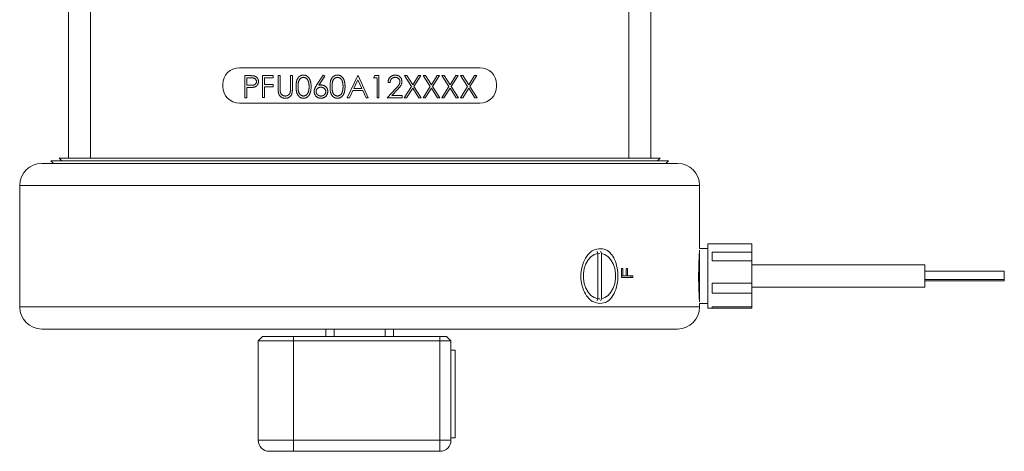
# Model space of a CAD drawing. Header units: inches. Extents: x 1.01 to 7.89, y 1.22 to 8.
# Tile 2 of 13: x 1.01 to 3.8, y 4 to 5.22. Entities that reach past the tile are written whole.
import ezdxf

# ---------------------------------------------------------------- set-up
doc = ezdxf.new("R2010")
doc.units = ezdxf.units.IN
doc.header["$MEASUREMENT"] = 0

msp = doc.modelspace()

# ---------------------------------------------------------------- linework, layer by layer
at = {"color": 7, "linetype": 'Continuous', "lineweight": 15}
for p, q in [((1.1508, 4.8301), (1.1508, 6.2036)), ((1.2133, 6.2036), (1.2133, 4.8301)), ((2.7368, 4.8301), (2.7368, 6.2036)), ((2.7993, 6.2036), (2.7993, 4.8301)), ((2.3156, 5.0856), (1.6344, 5.0856)), ((1.6499, 5.0633), (1.6622, 5.0633)), ((1.6499, 5.0008), (1.6499, 5.0633)), ((1.6555, 5.0569), (1.6555, 5.036)), ((1.6669, 5.0569), (1.6555, 5.0569)), ((1.6998, 5.0638), (1.7303, 5.0638)), ((1.6998, 5.0013), (1.6998, 5.0638)), ((1.7054, 5.0574), (1.7054, 5.0382)), ((1.7303, 5.0574), (1.7054, 5.0574)), ((1.7303, 5.0638), (1.7303, 5.0574)), ((1.7445, 5.0633), (1.7501, 5.0633)), ((1.7445, 5.0255), (1.7445, 5.0633)), ((1.7501, 5.0633), (1.7501, 5.0258)), ((1.7789, 5.0633), (1.7845, 5.0633)), ((1.7789, 5.0258), (1.7789, 5.0633)), ((1.7845, 5.0633), (1.7845, 5.0255)), ((1.8532, 5.0364), (1.8719, 5.0649)), ((1.8762, 5.0615), (1.8597, 5.0362)), ((1.8719, 5.0649), (1.8762, 5.0615)), ((1.94, 5.0008), (1.9696, 5.0633)), ((1.97, 5.0511), (1.9586, 5.0272)), ((1.9696, 5.0633), (1.9704, 5.0633)), ((1.981, 5.0272), (1.97, 5.0511)), ((1.9704, 5.0633), (1.9993, 5.0008)), ((2.0145, 5.0569), (2.0182, 5.0633)), ((2.0241, 5.0569), (2.0145, 5.0569)), ((2.0182, 5.0633), (2.0297, 5.0633)), ((2.0241, 5.0008), (2.0241, 5.0569)), ((2.0297, 5.0633), (2.0297, 5.0008)), ((2.1022, 5.0633), (2.1087, 5.0633)), ((2.1218, 5.0326), (2.1022, 5.0633)), ((2.1087, 5.0633), (2.1251, 5.0377)), ((2.1251, 5.0377), (2.1414, 5.0633)), ((2.1479, 5.0633), (2.1283, 5.0326)), ((2.1414, 5.0633), (2.1479, 5.0633)), ((2.1551, 5.0633), (2.1616, 5.0633)), ((2.1747, 5.0326), (2.1551, 5.0633)), ((2.1616, 5.0633), (2.1779, 5.0377)), ((2.1779, 5.0377), (2.1943, 5.0633)), ((2.2008, 5.0633), (2.1812, 5.0326)), ((2.1943, 5.0633), (2.2008, 5.0633)), ((2.208, 5.0633), (2.2145, 5.0633)), ((2.2276, 5.0326), (2.208, 5.0633)), ((2.2145, 5.0633), (2.2308, 5.0377)), ((2.2308, 5.0377), (2.2472, 5.0633)), ((2.2537, 5.0633), (2.2341, 5.0326)), ((2.2472, 5.0633), (2.2537, 5.0633)), ((2.2609, 5.0633), (2.2674, 5.0633)), ((2.2805, 5.0326), (2.2609, 5.0633)), ((2.2674, 5.0633), (2.2837, 5.0377)), ((2.2837, 5.0377), (2.3001, 5.0633)), ((2.3066, 5.0633), (2.287, 5.0326)), ((2.3001, 5.0633), (2.3066, 5.0633)), ((1.5875, 5.0387), (1.5875, 5.0324)), ((1.6555, 5.036), (1.6665, 5.0359)), ((1.6555, 5.0296), (1.6555, 5.0008)), ((1.66, 5.0296), (1.6555, 5.0296)), ((1.7054, 5.0382), (1.7303, 5.0382)), ((1.7054, 5.0317), (1.7054, 5.0013)), ((1.7303, 5.0317), (1.7054, 5.0317)), ((1.7303, 5.0382), (1.7303, 5.0317)), ((1.9556, 5.0208), (1.9461, 5.0008)), ((1.9839, 5.0208), (1.9556, 5.0208)), ((1.9586, 5.0272), (1.981, 5.0272)), ((1.9932, 5.0008), (1.9839, 5.0208)), ((2.0529, 5.0008), (2.0772, 5.0266)), ((2.061, 5.044), (2.0554, 5.044)), ((2.082, 5.0239), (2.0663, 5.0072)), ((2.1014, 5.0008), (2.1218, 5.0326)), ((2.1251, 5.0276), (2.1079, 5.0008)), ((2.1422, 5.0008), (2.1251, 5.0276)), ((2.1283, 5.0326), (2.1487, 5.0008)), ((2.1543, 5.0008), (2.1747, 5.0326)), ((2.1779, 5.0276), (2.1608, 5.0008)), ((2.1951, 5.0008), (2.1779, 5.0276)), ((2.1812, 5.0326), (2.2016, 5.0008)), ((2.2072, 5.0008), (2.2276, 5.0326)), ((2.2308, 5.0276), (2.2137, 5.0008)), ((2.248, 5.0008), (2.2308, 5.0276)), ((2.2341, 5.0326), (2.2545, 5.0008)), ((2.2601, 5.0008), (2.2805, 5.0326)), ((2.2837, 5.0276), (2.2666, 5.0008)), ((2.3009, 5.0008), (2.2837, 5.0276)), ((2.287, 5.0326), (2.3074, 5.0008)), ((2.3625, 5.0324), (2.3625, 5.0387)), ((1.6555, 5.0008), (1.6499, 5.0008)), ((1.7054, 5.0013), (1.6998, 5.0013)), ((1.9461, 5.0008), (1.94, 5.0008)), ((1.9993, 5.0008), (1.9932, 5.0008)), ((2.0297, 5.0008), (2.0241, 5.0008)), ((2.0954, 5.0008), (2.0529, 5.0008)), ((2.0663, 5.0072), (2.0954, 5.0072)), ((2.0954, 5.0072), (2.0954, 5.0008)), ((2.1079, 5.0008), (2.1014, 5.0008)), ((2.1487, 5.0008), (2.1422, 5.0008)), ((2.1608, 5.0008), (2.1543, 5.0008)), ((2.2016, 5.0008), (2.1951, 5.0008)), ((2.2137, 5.0008), (2.2072, 5.0008)), ((2.2545, 5.0008), (2.248, 5.0008)), ((2.2666, 5.0008), (2.2601, 5.0008)), ((2.3074, 5.0008), (2.3009, 5.0008)), ((1.6344, 4.9856), (2.3156, 4.9856)), ((1.1008, 4.8226), (1.1083, 4.8151)), ((2.8493, 4.8226), (1.1008, 4.8226)), ((1.1245, 4.8301), (1.132, 4.8226)), ((1.1508, 4.8301), (1.1245, 4.8301)), ((1.2133, 4.8301), (1.1508, 4.8301)), ((1.2133, 4.8301), (1.7653, 4.8301)), ((2.1847, 4.8301), (1.7653, 4.8301)), ((2.1847, 4.8301), (2.7368, 4.8301)), ((2.7993, 4.8301), (2.7368, 4.8301)), ((2.8255, 4.8301), (2.7993, 4.8301)), ((2.818, 4.8226), (2.8255, 4.8301)), ((2.8418, 4.8151), (2.8493, 4.8226)), ((1.075, 4.8151), (1.975, 4.8151)), ((1.975, 4.8151), (2.875, 4.8151)), ((1.0125, 4.7526), (1.0125, 4.4089)), ((2.9375, 4.5744), (2.9375, 4.7526)), ((2.9605, 4.5744), (2.9375, 4.5744)), ((2.973, 4.5876), (2.9605, 4.5876)), ((2.9605, 4.5876), (2.9605, 4.4051)), ((2.973, 4.5876), (2.973, 4.5875)), ((3.0855, 4.5875), (2.973, 4.5875)), ((3.0855, 4.5875), (3.0855, 4.5634)), ((2.6489, 4.5605), (2.6489, 4.4322)), ((2.6595, 4.4322), (2.6595, 4.5605)), ((2.937, 4.5695), (2.937, 4.4231)), ((2.973, 4.5634), (3.0855, 4.5634)), ((2.973, 4.5634), (2.973, 4.5395)), ((3.0855, 4.5395), (3.0855, 4.5634)), ((2.7163, 4.4919), (2.7163, 4.5173)), ((2.7197, 4.5173), (2.7163, 4.5173)), ((2.7197, 4.5173), (2.7197, 4.4966)), ((2.7331, 4.5173), (2.7298, 4.5173)), ((2.7298, 4.4966), (2.7298, 4.5173)), ((2.7331, 4.5173), (2.7331, 4.4966)), ((3.0855, 4.5395), (2.973, 4.5395)), ((3.0855, 4.5395), (3.0855, 4.4763)), ((3.575, 4.5276), (3.0855, 4.5276)), ((3.575, 4.4877), (3.575, 4.5276)), ((2.7197, 4.4966), (2.7163, 4.4966)), ((2.7484, 4.4919), (2.7163, 4.4919)), ((2.7298, 4.4966), (2.7197, 4.4966)), ((2.7331, 4.4966), (2.7298, 4.4966)), ((2.7484, 4.4966), (2.7331, 4.4966)), ((2.7424, 4.4966), (2.7424, 4.4919)), ((2.7484, 4.4966), (2.7484, 4.4919)), ((3.8, 4.51), (3.575, 4.51)), ((3.8, 4.4867), (3.8, 4.51)), ((2.973, 4.4763), (3.0855, 4.4763)), ((2.973, 4.4763), (2.973, 4.4483)), ((3.0855, 4.4483), (3.0855, 4.4763)), ((3.0855, 4.4651), (3.575, 4.4651)), ((3.575, 4.4651), (3.575, 4.4877)), ((3.575, 4.4867), (3.8, 4.4867)), ((3.575, 4.4826), (3.8, 4.4826)), ((3.8, 4.4826), (3.8, 4.4868)), ((3.0855, 4.4483), (2.973, 4.4483)), ((3.0855, 4.4483), (3.0855, 4.4092)), ((2.9375, 4.4182), (2.9605, 4.4182)), ((2.9375, 4.4089), (2.9375, 4.4182)), ((2.9605, 4.4051), (2.973, 4.4051)), ((2.973, 4.4092), (3.0855, 4.4092)), ((2.973, 4.4092), (2.973, 4.4051)), ((3.0855, 4.4051), (2.973, 4.4051)), ((3.0855, 4.4051), (3.0855, 4.4092)), ((2.875, 4.3464), (1.075, 4.3464)), ((1.6875, 4.313), (1.7, 4.3255)), ((1.7, 4.3255), (1.7875, 4.3255)), ((1.7875, 4.3255), (1.7875, 4.313)), ((1.7875, 4.3255), (2.2023, 4.3255)), ((1.8792, 4.3464), (1.8792, 4.3255)), ((1.9029, 4.3464), (1.9029, 4.3255)), ((2.0471, 4.3255), (2.0471, 4.3464)), ((2.0708, 4.3255), (2.0708, 4.3464)), ((2.2023, 4.3255), (2.221, 4.3255)), ((2.2023, 4.3255), (2.2023, 4.313)), ((2.221, 4.3255), (2.2335, 4.313)), ((1.7875, 4.313), (1.6875, 4.313)), ((1.6875, 4.167), (1.6875, 4.313)), ((2.2023, 4.313), (1.7875, 4.313)), ((1.7875, 4.313), (1.7875, 4.0317)), ((2.2335, 4.313), (2.2023, 4.313)), ((2.2023, 4.0317), (2.2023, 4.313)), ((2.2335, 4.313), (2.2335, 4.204)), ((2.2455, 4.287), (2.2335, 4.287)), ((2.2455, 4.039), (2.2455, 4.287)), ((2.2333, 4.1343), (2.2333, 4.1915)), ((1.6875, 4.159), (1.6875, 4.167)), ((1.6875, 4.0317), (1.6875, 4.159)), ((2.2335, 4.122), (2.2335, 4.0317)), ((1.6875, 4.0317), (1.7875, 4.0317)), ((1.7875, 4.0317), (2.2023, 4.0317)), ((1.7875, 4.0317), (1.7875, 4.0005)), ((2.2023, 4.0317), (2.2023, 4.0005)), ((2.2335, 4.0317), (2.2023, 4.0317)), ((2.233, 4.0262), (2.2333, 4.0256)), ((2.2333, 4.0256), (2.2333, 4.0284)), ((2.2335, 4.039), (2.2455, 4.039)), ((1.7875, 4.0005), (1.7188, 4.0005)), ((2.2023, 4.0005), (1.7875, 4.0005))]:
    msp.add_line(p, q, dxfattribs=at)
at = {"color": 8, "linetype": 'Continuous', "lineweight": 15}
for p, q in [((1.975, 4.7526), (1.0125, 4.7526)), ((2.9375, 4.7526), (1.975, 4.7526)), ((1.0125, 4.4089), (2.9375, 4.4089))]:
    msp.add_line(p, q, dxfattribs=at)
at = {"color": 7, "linetype": 'Continuous', "lineweight": 15, "flags": 128}
for points in [[(2.6489, 4.5605), (2.6389, 4.5572), (2.6298, 4.5509), (2.6218, 4.5419), (2.6155, 4.5306), (2.611, 4.5176), (2.6088, 4.5035), (2.6088, 4.4891), (2.611, 4.475), (2.6155, 4.462), (2.6218, 4.4507), (2.6298, 4.4417), (2.6389, 4.4354), (2.6489, 4.4322)], [(2.6492, 4.5609), (2.6497, 4.5609), (2.655, 4.5605)], [(2.6595, 4.4322), (2.6694, 4.4354), (2.6786, 4.4417), (2.6865, 4.4507), (2.6929, 4.462), (2.6973, 4.475), (2.6996, 4.4891), (2.6996, 4.5035), (2.6973, 4.5176), (2.6929, 4.5306), (2.6865, 4.5419), (2.6786, 4.5509), (2.6694, 4.5572), (2.6595, 4.5605)], [(2.655, 4.4321), (2.6497, 4.4317), (2.6489, 4.4317)]]:
    msp.add_lwpolyline(points, dxfattribs=at)
at = {"color": 7, "linetype": 'Continuous', "lineweight": 15}
for centre, radius, start, end in [((1.6344, 5.0387), 0.0469, 90, 180), ((2.3156, 5.0387), 0.0469, 0, 90), ((1.6344, 5.0324), 0.0469, 180, 270), ((2.3156, 5.0324), 0.0469, 270, 0), ((1.075, 4.7526), 0.0625, 90, 180), ((2.875, 4.7526), 0.0625, 0, 90), ((1.075, 4.4089), 0.0625, 180, 270), ((2.875, 4.4089), 0.0625, 270, 0), ((1.7188, 4.0317), 0.0312, 180, 270), ((2.2023, 4.0317), 0.0312, 270, 0)]:
    msp.add_arc(centre, radius, start, end, dxfattribs=at)
for points, knots in [([(1.6622, 5.0633), (1.663, 5.0633), (1.6646, 5.0633), (1.6669, 5.0632), (1.669, 5.0631), (1.6709, 5.063), (1.6726, 5.0629), (1.6741, 5.0628), (1.6753, 5.0626), (1.6761, 5.0624), (1.6764, 5.0623)], [0, 0, 0, 0, 0.176956, 0.339055, 0.486318, 0.618781, 0.735619, 0.838742, 0.926457, 1, 1, 1, 1]), ([(1.6665, 5.0359), (1.667, 5.0359), (1.668, 5.0359), (1.6695, 5.036), (1.6709, 5.036), (1.6722, 5.0362), (1.6733, 5.0363), (1.6744, 5.0365), (1.6753, 5.0368), (1.6764, 5.0371), (1.6776, 5.0377), (1.6789, 5.0385), (1.6801, 5.0395), (1.681, 5.0407), (1.6818, 5.042), (1.6824, 5.0435), (1.6827, 5.0449), (1.6827, 5.046), (1.6828, 5.0465)], [0, 0, 0, 0, 0.072538, 0.140034, 0.202496, 0.260575, 0.313228, 0.361583, 0.404878, 0.444127, 0.5164, 0.586507, 0.655085, 0.724384, 0.793974, 0.861638, 0.930111, 1, 1, 1, 1]), ([(1.6828, 5.0465), (1.6827, 5.047), (1.6827, 5.048), (1.6824, 5.0494), (1.6818, 5.0508), (1.681, 5.0521), (1.6801, 5.0533), (1.679, 5.0544), (1.6777, 5.0552), (1.6766, 5.0557), (1.6756, 5.056), (1.6747, 5.0563), (1.6737, 5.0565), (1.6725, 5.0566), (1.6713, 5.0567), (1.6699, 5.0568), (1.6685, 5.0569), (1.6675, 5.0569), (1.6669, 5.0569)], [0, 0, 0, 0, 0.070044, 0.139238, 0.208197, 0.279173, 0.349987, 0.418354, 0.48761, 0.557411, 0.59533, 0.637964, 0.685913, 0.738185, 0.796103, 0.858517, 0.926658, 1, 1, 1, 1]), ([(1.6884, 5.0465), (1.6884, 5.046), (1.6883, 5.045), (1.6882, 5.0435), (1.6879, 5.0421), (1.6876, 5.0408), (1.6871, 5.0395), (1.6865, 5.0383), (1.6858, 5.0372), (1.6851, 5.0361), (1.6842, 5.0352), (1.6832, 5.0343), (1.6822, 5.0334), (1.6811, 5.0327), (1.6799, 5.0321), (1.6786, 5.0315), (1.6773, 5.031), (1.6764, 5.0308), (1.6759, 5.0306)], [0, 0, 0, 0, 0.070119, 0.137192, 0.202016, 0.264631, 0.326117, 0.38601, 0.445812, 0.505298, 0.564633, 0.624283, 0.683902, 0.743953, 0.805388, 0.868388, 0.933084, 1, 1, 1, 1]), ([(1.6764, 5.0623), (1.6768, 5.0622), (1.6777, 5.062), (1.6789, 5.0615), (1.6801, 5.061), (1.6812, 5.0603), (1.6822, 5.0596), (1.6832, 5.0588), (1.6842, 5.0579), (1.685, 5.0569), (1.6858, 5.0558), (1.6865, 5.0547), (1.6871, 5.0535), (1.6876, 5.0522), (1.6879, 5.0509), (1.6882, 5.0495), (1.6883, 5.048), (1.6884, 5.047), (1.6884, 5.0465)], [0, 0, 0, 0, 0.062481, 0.12349, 0.183411, 0.243153, 0.302127, 0.36171, 0.421842, 0.482932, 0.544552, 0.605681, 0.66768, 0.729984, 0.794551, 0.860346, 0.928907, 1, 1, 1, 1]), ([(1.7949, 5.032), (1.7949, 5.033), (1.795, 5.0349), (1.7951, 5.0378), (1.7953, 5.0404), (1.7956, 5.0429), (1.7959, 5.0452), (1.7964, 5.0474), (1.7969, 5.0493), (1.7975, 5.0511), (1.7982, 5.0528), (1.799, 5.0543), (1.7999, 5.0557), (1.8007, 5.0571), (1.8017, 5.0583), (1.8027, 5.0595), (1.8039, 5.0605), (1.805, 5.0614), (1.8063, 5.0622), (1.8075, 5.0629), (1.8088, 5.0635), (1.8102, 5.064), (1.8115, 5.0644), (1.8129, 5.0647), (1.8144, 5.0649), (1.8153, 5.0649), (1.8158, 5.0649)], [0, 0, 0, 0, 0.068595, 0.133246, 0.194313, 0.251279, 0.304513, 0.354235, 0.400481, 0.443411, 0.484015, 0.523252, 0.561042, 0.5979, 0.633518, 0.668314, 0.702496, 0.736685, 0.770293, 0.803437, 0.835913, 0.86846, 0.900847, 0.933467, 0.966258, 1, 1, 1, 1]), ([(1.816, 5.0585), (1.8153, 5.0584), (1.8139, 5.0584), (1.8119, 5.0578), (1.8099, 5.057), (1.8084, 5.056), (1.8072, 5.055), (1.8064, 5.0542), (1.8056, 5.0533), (1.8048, 5.0524), (1.8042, 5.0513), (1.8035, 5.0502), (1.803, 5.049), (1.8024, 5.0477), (1.802, 5.0463), (1.8016, 5.0447), (1.8013, 5.043), (1.801, 5.0411), (1.8008, 5.0391), (1.8007, 5.0368), (1.8006, 5.0345), (1.8005, 5.0329), (1.8005, 5.032)], [0, 0, 0, 0, 0.0603866, 0.1208832, 0.1827546, 0.247811, 0.2812991, 0.3150876, 0.3497024, 0.3848566, 0.4209662, 0.4585112, 0.4971747, 0.537602, 0.580503, 0.6274675, 0.6783882, 0.7339832, 0.7937467, 0.8577137, 0.9266979, 1, 1, 1, 1]), ([(1.8158, 5.0649), (1.8163, 5.0649), (1.8173, 5.0649), (1.8188, 5.0647), (1.8202, 5.0644), (1.8216, 5.064), (1.823, 5.0635), (1.8243, 5.0629), (1.8256, 5.0622), (1.8268, 5.0614), (1.828, 5.0605), (1.8291, 5.0594), (1.8302, 5.0582), (1.8312, 5.057), (1.8321, 5.0556), (1.833, 5.0541), (1.8338, 5.0525), (1.8346, 5.0508), (1.8352, 5.049), (1.8358, 5.047), (1.8363, 5.0449), (1.8367, 5.0426), (1.837, 5.0402), (1.8373, 5.0376), (1.8374, 5.0348), (1.8374, 5.033), (1.8374, 5.032)], [0, 0, 0, 0, 0.033788, 0.067194, 0.099862, 0.132567, 0.165151, 0.197913, 0.231319, 0.265083, 0.299255, 0.334399, 0.369943, 0.406284, 0.444064, 0.482998, 0.523354, 0.565537, 0.609613, 0.656391, 0.705885, 0.758325, 0.813832, 0.872795, 0.934722, 1, 1, 1, 1]), ([(1.8318, 5.032), (1.8318, 5.0328), (1.8318, 5.0342), (1.8317, 5.0364), (1.8315, 5.0384), (1.8313, 5.0404), (1.831, 5.0422), (1.8306, 5.044), (1.8302, 5.0456), (1.8297, 5.0471), (1.8292, 5.0485), (1.8286, 5.0499), (1.8279, 5.0511), (1.8272, 5.0522), (1.8265, 5.0533), (1.8256, 5.0542), (1.8248, 5.055), (1.8236, 5.056), (1.822, 5.0569), (1.8201, 5.0578), (1.8181, 5.0584), (1.8167, 5.0584), (1.816, 5.0585)], [0, 0, 0, 0, 0.0656812, 0.1284865, 0.1881751, 0.2451061, 0.2994484, 0.3508229, 0.3999417, 0.4466717, 0.4912545, 0.5333763, 0.5738528, 0.6125263, 0.6495971, 0.685532, 0.7201058, 0.7538377, 0.8189254, 0.8804935, 0.9403113, 1, 1, 1, 1]), ([(1.8911, 5.032), (1.8911, 5.033), (1.8911, 5.0349), (1.8912, 5.0378), (1.8914, 5.0404), (1.8917, 5.0429), (1.8921, 5.0452), (1.8926, 5.0474), (1.8931, 5.0493), (1.8937, 5.0511), (1.8944, 5.0528), (1.8952, 5.0543), (1.896, 5.0557), (1.8969, 5.0571), (1.8979, 5.0583), (1.8989, 5.0595), (1.9, 5.0605), (1.9012, 5.0614), (1.9024, 5.0622), (1.9037, 5.0629), (1.905, 5.0635), (1.9063, 5.064), (1.9077, 5.0644), (1.9091, 5.0647), (1.9105, 5.0649), (1.9115, 5.0649), (1.912, 5.0649)], [0, 0, 0, 0, 0.068595, 0.133246, 0.194313, 0.251279, 0.304513, 0.354235, 0.400481, 0.443411, 0.484015, 0.523252, 0.561042, 0.5979, 0.633518, 0.668314, 0.702496, 0.736685, 0.770293, 0.803437, 0.835913, 0.86846, 0.900847, 0.933467, 0.966258, 1, 1, 1, 1]), ([(1.9122, 5.0585), (1.9115, 5.0584), (1.9101, 5.0584), (1.9081, 5.0578), (1.9061, 5.057), (1.9045, 5.056), (1.9033, 5.055), (1.9025, 5.0542), (1.9017, 5.0533), (1.901, 5.0524), (1.9003, 5.0513), (1.8997, 5.0502), (1.8991, 5.049), (1.8986, 5.0477), (1.8981, 5.0463), (1.8978, 5.0447), (1.8974, 5.043), (1.8972, 5.0411), (1.897, 5.0391), (1.8968, 5.0368), (1.8967, 5.0345), (1.8967, 5.0329), (1.8967, 5.032)], [0, 0, 0, 0, 0.0603866, 0.1208832, 0.1827546, 0.247811, 0.2812991, 0.3150876, 0.3497024, 0.3848566, 0.4209662, 0.4585112, 0.4971747, 0.537602, 0.580503, 0.6274675, 0.6783882, 0.7339832, 0.7937467, 0.8577137, 0.9266979, 1, 1, 1, 1]), ([(1.912, 5.0649), (1.9125, 5.0649), (1.9135, 5.0649), (1.9149, 5.0647), (1.9164, 5.0644), (1.9177, 5.064), (1.9191, 5.0635), (1.9204, 5.0629), (1.9217, 5.0622), (1.923, 5.0614), (1.9242, 5.0605), (1.9253, 5.0594), (1.9264, 5.0582), (1.9274, 5.057), (1.9283, 5.0556), (1.9292, 5.0541), (1.93, 5.0525), (1.9307, 5.0508), (1.9314, 5.049), (1.932, 5.047), (1.9325, 5.0449), (1.9329, 5.0426), (1.9332, 5.0402), (1.9334, 5.0376), (1.9335, 5.0348), (1.9335, 5.033), (1.9336, 5.032)], [0, 0, 0, 0, 0.033788, 0.067194, 0.099862, 0.132567, 0.165151, 0.197913, 0.231319, 0.265083, 0.299255, 0.334399, 0.369943, 0.406284, 0.444064, 0.482998, 0.523354, 0.565537, 0.609613, 0.656391, 0.705885, 0.758325, 0.813832, 0.872795, 0.934722, 1, 1, 1, 1]), ([(1.9279, 5.032), (1.9279, 5.0328), (1.9279, 5.0342), (1.9278, 5.0364), (1.9277, 5.0384), (1.9274, 5.0404), (1.9271, 5.0422), (1.9268, 5.044), (1.9264, 5.0456), (1.9259, 5.0471), (1.9253, 5.0485), (1.9247, 5.0499), (1.9241, 5.0511), (1.9234, 5.0522), (1.9226, 5.0533), (1.9218, 5.0542), (1.9209, 5.055), (1.9198, 5.056), (1.9182, 5.0569), (1.9162, 5.0578), (1.9142, 5.0584), (1.9129, 5.0584), (1.9122, 5.0585)], [0, 0, 0, 0, 0.0656812, 0.1284865, 0.1881751, 0.2451061, 0.2994484, 0.3508229, 0.3999417, 0.4466717, 0.4912545, 0.5333763, 0.5738528, 0.6125263, 0.6495971, 0.685532, 0.7201058, 0.7538377, 0.8189254, 0.8804935, 0.9403113, 1, 1, 1, 1]), ([(2.0554, 5.044), (2.0554, 5.0448), (2.0555, 5.0462), (2.0558, 5.0484), (2.0563, 5.0504), (2.057, 5.0523), (2.0578, 5.0542), (2.0588, 5.0559), (2.06, 5.0575), (2.0614, 5.059), (2.0629, 5.0604), (2.0645, 5.0616), (2.0661, 5.0626), (2.0679, 5.0634), (2.0697, 5.0641), (2.0717, 5.0645), (2.0737, 5.0648), (2.075, 5.0649), (2.0757, 5.0649)], [0, 0, 0, 0, 0.068791, 0.135103, 0.198979, 0.261904, 0.323495, 0.385195, 0.446969, 0.509765, 0.572251, 0.633405, 0.693251, 0.752583, 0.812579, 0.873275, 0.93555, 1, 1, 1, 1]), ([(2.0754, 5.0585), (2.075, 5.0585), (2.074, 5.0584), (2.0726, 5.0583), (2.0712, 5.058), (2.07, 5.0575), (2.0687, 5.057), (2.0676, 5.0564), (2.0665, 5.0556), (2.0655, 5.0547), (2.0645, 5.0537), (2.0637, 5.0526), (2.063, 5.0514), (2.0623, 5.0501), (2.0618, 5.0487), (2.0614, 5.0473), (2.0611, 5.0457), (2.061, 5.0446), (2.061, 5.044)], [0, 0, 0, 0, 0.064439, 0.126547, 0.186887, 0.245878, 0.304041, 0.362191, 0.420976, 0.48066, 0.5406, 0.600689, 0.661936, 0.724443, 0.789038, 0.856314, 0.926352, 1, 1, 1, 1]), ([(2.089, 5.0458), (2.089, 5.0462), (2.089, 5.0471), (2.0888, 5.0483), (2.0885, 5.0495), (2.0881, 5.0506), (2.0875, 5.0517), (2.0868, 5.0528), (2.086, 5.0538), (2.0851, 5.0547), (2.0841, 5.0556), (2.083, 5.0564), (2.0819, 5.057), (2.0807, 5.0575), (2.0795, 5.058), (2.0782, 5.0582), (2.0768, 5.0584), (2.0759, 5.0585), (2.0754, 5.0585)], [0, 0, 0, 0, 0.061965, 0.122122, 0.180988, 0.239933, 0.299906, 0.359989, 0.421776, 0.486576, 0.551535, 0.615018, 0.677259, 0.73973, 0.80305, 0.866495, 0.931973, 1, 1, 1, 1]), ([(2.0757, 5.0649), (2.0764, 5.0649), (2.0778, 5.0648), (2.0797, 5.0646), (2.0816, 5.0641), (2.0834, 5.0635), (2.085, 5.0627), (2.0866, 5.0618), (2.0881, 5.0607), (2.0894, 5.0594), (2.0906, 5.058), (2.0917, 5.0565), (2.0926, 5.0549), (2.0933, 5.0533), (2.0939, 5.0517), (2.0943, 5.0499), (2.0946, 5.0481), (2.0946, 5.0469), (2.0946, 5.0463)], [0, 0, 0, 0, 0.069475, 0.136517, 0.200789, 0.26383, 0.325735, 0.387291, 0.449509, 0.512968, 0.576275, 0.63758, 0.697903, 0.757172, 0.816599, 0.876653, 0.93729, 1, 1, 1, 1]), ([(2.0772, 5.0266), (2.0778, 5.0273), (2.0789, 5.0284), (2.0805, 5.0302), (2.082, 5.0318), (2.0832, 5.0332), (2.0843, 5.0346), (2.0853, 5.0358), (2.0861, 5.037), (2.087, 5.0383), (2.0878, 5.0398), (2.0885, 5.0418), (2.0889, 5.0438), (2.089, 5.0451), (2.089, 5.0458)], [0, 0, 0, 0, 0.110803, 0.212829, 0.306101, 0.390647, 0.466924, 0.534481, 0.593587, 0.644557, 0.7362, 0.825024, 0.911986, 1, 1, 1, 1]), ([(2.0946, 5.0463), (2.0946, 5.0454), (2.0945, 5.0437), (2.094, 5.0412), (2.0932, 5.0387), (2.0922, 5.0367), (2.0913, 5.0351), (2.0904, 5.0338), (2.0894, 5.0324), (2.0882, 5.0309), (2.0869, 5.0293), (2.0854, 5.0276), (2.0837, 5.0258), (2.0826, 5.0245), (2.082, 5.0239)], [0, 0, 0, 0, 0.098702, 0.195672, 0.292422, 0.391343, 0.444462, 0.504229, 0.570352, 0.642546, 0.722288, 0.807921, 0.90047, 1, 1, 1, 1]), ([(1.6759, 5.0306), (1.6755, 5.0306), (1.6746, 5.0304), (1.6732, 5.0302), (1.6716, 5.03), (1.6697, 5.0299), (1.6676, 5.0298), (1.6653, 5.0297), (1.6627, 5.0296), (1.6609, 5.0296), (1.66, 5.0296)], [0, 0, 0, 0, 0.0751731, 0.1647463, 0.2680169, 0.3859119, 0.5177895, 0.663691, 0.8244132, 1, 1, 1, 1]), ([(1.7456, 5.0124), (1.7455, 5.0127), (1.7453, 5.0134), (1.7451, 5.0146), (1.7449, 5.016), (1.7447, 5.0175), (1.7446, 5.0193), (1.7445, 5.0212), (1.7445, 5.0233), (1.7445, 5.0248), (1.7445, 5.0255)], [0, 0, 0, 0, 0.07813, 0.169465, 0.274335, 0.39211, 0.523687, 0.668365, 0.827132, 1, 1, 1, 1]), ([(1.7501, 5.0258), (1.7501, 5.0253), (1.7501, 5.0243), (1.7501, 5.0229), (1.7501, 5.0216), (1.7501, 5.0205), (1.7502, 5.0195), (1.7502, 5.0187), (1.7502, 5.0181), (1.7503, 5.0177), (1.7503, 5.0175)], [0, 0, 0, 0, 0.191079, 0.362605, 0.516099, 0.650038, 0.765977, 0.862374, 0.940842, 1, 1, 1, 1]), ([(1.7503, 5.0175), (1.7504, 5.0169), (1.7506, 5.0158), (1.751, 5.0142), (1.7517, 5.0127), (1.7524, 5.0114), (1.7534, 5.0102), (1.7546, 5.0091), (1.7561, 5.0081), (1.7577, 5.0072), (1.7594, 5.0065), (1.7612, 5.006), (1.763, 5.0056), (1.7642, 5.0056), (1.7648, 5.0056)], [0, 0, 0, 0, 0.086315, 0.167766, 0.244433, 0.318135, 0.391884, 0.470068, 0.553904, 0.644339, 0.736875, 0.826168, 0.913679, 1, 1, 1, 1]), ([(1.7845, 5.0255), (1.7845, 5.0248), (1.7845, 5.0235), (1.7844, 5.0216), (1.7843, 5.0197), (1.7841, 5.018), (1.7839, 5.0163), (1.7837, 5.0148), (1.7833, 5.0133), (1.7829, 5.012), (1.7825, 5.0107), (1.782, 5.0095), (1.7813, 5.0083), (1.7806, 5.0071), (1.7797, 5.006), (1.7788, 5.005), (1.7777, 5.0039), (1.7766, 5.003), (1.7754, 5.0021), (1.7741, 5.0013), (1.7728, 5.0006), (1.7714, 5.0001), (1.7699, 4.9997), (1.7683, 4.9994), (1.7667, 4.9992), (1.7657, 4.9992), (1.7651, 4.9992)], [0, 0, 0, 0, 0.054858, 0.1070588, 0.1569784, 0.2039923, 0.2484915, 0.2904833, 0.330489, 0.3678859, 0.4038581, 0.4400093, 0.476295, 0.5127923, 0.5504848, 0.5883811, 0.6276453, 0.6679795, 0.7084328, 0.7486023, 0.7890878, 0.8294612, 0.870371, 0.9122142, 0.9555466, 1, 1, 1, 1]), ([(1.7783, 5.0161), (1.7783, 5.0163), (1.7784, 5.0168), (1.7786, 5.0177), (1.7787, 5.0186), (1.7788, 5.0198), (1.7788, 5.0211), (1.7789, 5.0225), (1.7789, 5.0241), (1.7789, 5.0252), (1.7789, 5.0258)], [0, 0, 0, 0, 0.069835, 0.155621, 0.257802, 0.373811, 0.506402, 0.655564, 0.820079, 1, 1, 1, 1]), ([(1.8158, 4.9992), (1.8153, 4.9992), (1.8144, 4.9992), (1.8129, 4.9994), (1.8115, 4.9996), (1.8102, 5), (1.8088, 5.0005), (1.8075, 5.0011), (1.8063, 5.0018), (1.8051, 5.0026), (1.8039, 5.0035), (1.8028, 5.0045), (1.8018, 5.0057), (1.8008, 5.0069), (1.7999, 5.0082), (1.7991, 5.0097), (1.7983, 5.0112), (1.7976, 5.0129), (1.797, 5.0147), (1.7964, 5.0167), (1.796, 5.0188), (1.7956, 5.0211), (1.7953, 5.0236), (1.7951, 5.0263), (1.795, 5.0291), (1.7949, 5.031), (1.7949, 5.032)], [0, 0, 0, 0, 0.033787, 0.066622, 0.099285, 0.131361, 0.163585, 0.196104, 0.228902, 0.262158, 0.295991, 0.330218, 0.36506, 0.400951, 0.43762, 0.475708, 0.515381, 0.556414, 0.599765, 0.646424, 0.696431, 0.749782, 0.806573, 0.867436, 0.931887, 1, 1, 1, 1]), ([(1.8005, 5.032), (1.8005, 5.0312), (1.8006, 5.0296), (1.8007, 5.0272), (1.8008, 5.025), (1.801, 5.023), (1.8013, 5.0211), (1.8016, 5.0194), (1.802, 5.0178), (1.8024, 5.0164), (1.803, 5.0151), (1.8035, 5.0139), (1.8041, 5.0127), (1.8048, 5.0117), (1.8056, 5.0107), (1.8063, 5.0098), (1.8072, 5.009), (1.8084, 5.0081), (1.81, 5.0071), (1.8119, 5.0062), (1.814, 5.0057), (1.8153, 5.0056), (1.816, 5.0056)], [0, 0, 0, 0, 0.072951, 0.141584, 0.205926, 0.265301, 0.320597, 0.371817, 0.41879, 0.461699, 0.502134, 0.540804, 0.578181, 0.614297, 0.649678, 0.684299, 0.718359, 0.752081, 0.817652, 0.879722, 0.939966, 1, 1, 1, 1]), ([(1.8374, 5.032), (1.8374, 5.031), (1.8374, 5.0292), (1.8373, 5.0265), (1.837, 5.0239), (1.8367, 5.0215), (1.8363, 5.0192), (1.8358, 5.0171), (1.8353, 5.0151), (1.8346, 5.0133), (1.8339, 5.0116), (1.8331, 5.01), (1.8322, 5.0085), (1.8313, 5.0071), (1.8303, 5.0059), (1.8292, 5.0047), (1.828, 5.0036), (1.8268, 5.0027), (1.8256, 5.0019), (1.8243, 5.0011), (1.823, 5.0005), (1.8216, 5), (1.8202, 4.9997), (1.8188, 4.9994), (1.8173, 4.9992), (1.8163, 4.9992), (1.8158, 4.9992)], [0, 0, 0, 0, 0.065063, 0.126773, 0.185516, 0.240765, 0.29298, 0.34225, 0.388919, 0.432776, 0.474628, 0.514775, 0.553606, 0.591426, 0.628028, 0.663804, 0.698984, 0.733591, 0.767628, 0.801208, 0.834264, 0.866981, 0.89972, 0.932702, 0.966176, 1, 1, 1, 1]), ([(1.8294, 5.0163), (1.8296, 5.0169), (1.83, 5.018), (1.8305, 5.0198), (1.8309, 5.0216), (1.8312, 5.0235), (1.8315, 5.0255), (1.8317, 5.0276), (1.8318, 5.0298), (1.8318, 5.0313), (1.8318, 5.032)], [0, 0, 0, 0, 0.110588, 0.224542, 0.342503, 0.464324, 0.590756, 0.722227, 0.858843, 1, 1, 1, 1]), ([(1.8462, 5.0182), (1.8462, 5.0188), (1.8463, 5.0202), (1.8466, 5.0221), (1.8471, 5.0242), (1.8476, 5.0259), (1.8482, 5.0273), (1.8487, 5.0285), (1.8492, 5.0296), (1.8499, 5.0309), (1.8506, 5.0322), (1.8514, 5.0335), (1.8523, 5.0349), (1.8529, 5.0359), (1.8532, 5.0364)], [0, 0, 0, 0, 0.097818, 0.199726, 0.305276, 0.415811, 0.474472, 0.537274, 0.603657, 0.674299, 0.749834, 0.828598, 0.912378, 1, 1, 1, 1]), ([(1.8651, 4.9992), (1.8643, 4.9992), (1.8626, 4.9993), (1.8602, 4.9997), (1.8578, 5.0005), (1.8556, 5.0016), (1.8535, 5.0029), (1.8517, 5.0046), (1.85, 5.0065), (1.8487, 5.0086), (1.8476, 5.0109), (1.8468, 5.0132), (1.8463, 5.0157), (1.8463, 5.0174), (1.8462, 5.0182)], [0, 0, 0, 0, 0.084335, 0.167052, 0.249566, 0.33274, 0.415915, 0.497828, 0.580373, 0.6646, 0.749467, 0.83251, 0.915639, 1, 1, 1, 1]), ([(1.865, 5.0304), (1.8645, 5.0304), (1.8636, 5.0304), (1.8622, 5.0302), (1.8609, 5.0299), (1.8597, 5.0295), (1.8585, 5.029), (1.8574, 5.0284), (1.8564, 5.0277), (1.8555, 5.0268), (1.8546, 5.0259), (1.8539, 5.0249), (1.8532, 5.0239), (1.8527, 5.0228), (1.8523, 5.0216), (1.852, 5.0205), (1.8519, 5.0192), (1.8518, 5.0184), (1.8518, 5.018)], [0, 0, 0, 0, 0.070599, 0.137901, 0.203196, 0.26679, 0.329106, 0.390654, 0.452653, 0.515748, 0.577926, 0.63893, 0.698351, 0.757296, 0.816394, 0.876267, 0.936817, 1, 1, 1, 1]), ([(1.8518, 5.018), (1.8518, 5.0176), (1.8519, 5.0167), (1.8521, 5.0155), (1.8524, 5.0143), (1.8528, 5.0132), (1.8534, 5.0121), (1.8541, 5.0111), (1.8549, 5.0101), (1.8558, 5.0092), (1.8568, 5.0083), (1.8579, 5.0076), (1.859, 5.007), (1.8602, 5.0065), (1.8614, 5.0061), (1.8627, 5.0058), (1.8641, 5.0056), (1.865, 5.0056), (1.8654, 5.0056)], [0, 0, 0, 0, 0.061842, 0.121262, 0.180746, 0.239231, 0.298308, 0.358183, 0.420359, 0.484792, 0.549938, 0.613718, 0.676681, 0.739154, 0.8022, 0.86674, 0.93205, 1, 1, 1, 1]), ([(1.8597, 5.0362), (1.8608, 5.0364), (1.8629, 5.0367), (1.8651, 5.0368), (1.8661, 5.0368)], [0, 0, 0, 0, 0.512659, 1, 1, 1, 1]), ([(1.8791, 5.018), (1.8791, 5.0184), (1.879, 5.0192), (1.8788, 5.0205), (1.8785, 5.0217), (1.8781, 5.0228), (1.8775, 5.0239), (1.8767, 5.0249), (1.8759, 5.0259), (1.8749, 5.0268), (1.8739, 5.0277), (1.8728, 5.0284), (1.8716, 5.029), (1.8704, 5.0295), (1.8691, 5.0299), (1.8678, 5.0302), (1.8664, 5.0304), (1.8654, 5.0304), (1.865, 5.0304)], [0, 0, 0, 0, 0.061138, 0.119994, 0.178225, 0.236256, 0.294929, 0.354716, 0.41673, 0.480664, 0.545832, 0.609758, 0.672971, 0.736017, 0.799839, 0.864775, 0.931088, 1, 1, 1, 1]), ([(1.8847, 5.0183), (1.8847, 5.0174), (1.8846, 5.0157), (1.8841, 5.0132), (1.8833, 5.0108), (1.8822, 5.0086), (1.8809, 5.0065), (1.8792, 5.0047), (1.8773, 5.003), (1.8751, 5.0017), (1.8728, 5.0006), (1.8703, 4.9998), (1.8678, 4.9993), (1.866, 4.9992), (1.8651, 4.9992)], [0, 0, 0, 0, 0.085948, 0.169125, 0.250399, 0.33229, 0.413364, 0.494172, 0.576022, 0.660757, 0.745783, 0.830044, 0.914028, 1, 1, 1, 1]), ([(1.8654, 5.0056), (1.8659, 5.0056), (1.8668, 5.0056), (1.8682, 5.0058), (1.8695, 5.0061), (1.8707, 5.0065), (1.8719, 5.007), (1.873, 5.0076), (1.8741, 5.0084), (1.8751, 5.0092), (1.876, 5.0101), (1.8768, 5.0111), (1.8775, 5.0121), (1.8781, 5.0132), (1.8785, 5.0143), (1.8788, 5.0155), (1.879, 5.0167), (1.8791, 5.0176), (1.8791, 5.018)], [0, 0, 0, 0, 0.067962, 0.133283, 0.197835, 0.260892, 0.323377, 0.38635, 0.449638, 0.514795, 0.57924, 0.641814, 0.701359, 0.760727, 0.819222, 0.878716, 0.938147, 1, 1, 1, 1]), ([(1.8661, 5.0368), (1.8668, 5.0368), (1.868, 5.0368), (1.8699, 5.0365), (1.8716, 5.0361), (1.8733, 5.0355), (1.8749, 5.0348), (1.8765, 5.0339), (1.8779, 5.0327), (1.8793, 5.0315), (1.8806, 5.0301), (1.8817, 5.0287), (1.8826, 5.0271), (1.8834, 5.0255), (1.8839, 5.0238), (1.8844, 5.0221), (1.8846, 5.0202), (1.8847, 5.019), (1.8847, 5.0183)], [0, 0, 0, 0, 0.065231, 0.128405, 0.190067, 0.250943, 0.311546, 0.372863, 0.435024, 0.499072, 0.563091, 0.62551, 0.68668, 0.747283, 0.808563, 0.870742, 0.934341, 1, 1, 1, 1]), ([(1.912, 4.9992), (1.9115, 4.9992), (1.9105, 4.9992), (1.9091, 4.9994), (1.9077, 4.9996), (1.9063, 5), (1.905, 5.0005), (1.9037, 5.0011), (1.9024, 5.0018), (1.9012, 5.0026), (1.9001, 5.0035), (1.899, 5.0045), (1.8979, 5.0057), (1.897, 5.0069), (1.8961, 5.0082), (1.8952, 5.0097), (1.8944, 5.0112), (1.8937, 5.0129), (1.8931, 5.0147), (1.8926, 5.0167), (1.8921, 5.0188), (1.8917, 5.0211), (1.8914, 5.0236), (1.8912, 5.0263), (1.8911, 5.0291), (1.8911, 5.031), (1.8911, 5.032)], [0, 0, 0, 0, 0.033787, 0.066622, 0.099285, 0.131361, 0.163585, 0.196104, 0.228902, 0.262158, 0.295991, 0.330218, 0.36506, 0.400951, 0.43762, 0.475708, 0.515381, 0.556414, 0.599765, 0.646424, 0.696431, 0.749782, 0.806573, 0.867436, 0.931887, 1, 1, 1, 1]), ([(1.8967, 5.032), (1.8967, 5.0312), (1.8967, 5.0296), (1.8968, 5.0272), (1.897, 5.025), (1.8972, 5.023), (1.8974, 5.0211), (1.8978, 5.0194), (1.8981, 5.0178), (1.8986, 5.0164), (1.8991, 5.0151), (1.8997, 5.0139), (1.9003, 5.0127), (1.901, 5.0117), (1.9017, 5.0107), (1.9025, 5.0098), (1.9033, 5.009), (1.9045, 5.0081), (1.9061, 5.0071), (1.9081, 5.0062), (1.9101, 5.0057), (1.9115, 5.0056), (1.9122, 5.0056)], [0, 0, 0, 0, 0.072951, 0.141584, 0.205926, 0.265301, 0.320597, 0.371817, 0.41879, 0.461699, 0.502134, 0.540804, 0.578181, 0.614297, 0.649678, 0.684299, 0.718359, 0.752081, 0.817652, 0.879722, 0.939966, 1, 1, 1, 1]), ([(1.9336, 5.032), (1.9335, 5.031), (1.9335, 5.0292), (1.9334, 5.0265), (1.9332, 5.0239), (1.9329, 5.0215), (1.9325, 5.0192), (1.932, 5.0171), (1.9314, 5.0151), (1.9308, 5.0133), (1.93, 5.0116), (1.9292, 5.01), (1.9284, 5.0085), (1.9274, 5.0071), (1.9264, 5.0059), (1.9253, 5.0047), (1.9242, 5.0036), (1.923, 5.0027), (1.9217, 5.0019), (1.9205, 5.0011), (1.9191, 5.0005), (1.9178, 5), (1.9164, 4.9997), (1.9149, 4.9994), (1.9135, 4.9992), (1.9125, 4.9992), (1.912, 4.9992)], [0, 0, 0, 0, 0.065063, 0.126773, 0.185516, 0.240765, 0.29298, 0.34225, 0.388919, 0.432776, 0.474628, 0.514775, 0.553606, 0.591426, 0.628028, 0.663804, 0.698984, 0.733591, 0.767628, 0.801208, 0.834264, 0.866981, 0.89972, 0.932702, 0.966176, 1, 1, 1, 1]), ([(1.9256, 5.0163), (1.9258, 5.0169), (1.9262, 5.018), (1.9266, 5.0198), (1.927, 5.0216), (1.9274, 5.0235), (1.9276, 5.0255), (1.9278, 5.0276), (1.9279, 5.0298), (1.9279, 5.0313), (1.9279, 5.032)], [0, 0, 0, 0, 0.110588, 0.224542, 0.342503, 0.464324, 0.590756, 0.722227, 0.858843, 1, 1, 1, 1]), ([(1.7651, 4.9992), (1.7645, 4.9992), (1.7633, 4.9992), (1.7616, 4.9994), (1.7599, 4.9997), (1.7583, 5), (1.7568, 5.0006), (1.7553, 5.0012), (1.7539, 5.0019), (1.7525, 5.0028), (1.7513, 5.0037), (1.7502, 5.0047), (1.7491, 5.0058), (1.7482, 5.007), (1.7474, 5.0082), (1.7467, 5.0095), (1.746, 5.0109), (1.7457, 5.0119), (1.7456, 5.0124)], [0, 0, 0, 0, 0.071175, 0.139644, 0.206317, 0.271373, 0.335418, 0.398076, 0.460608, 0.52297, 0.584716, 0.644895, 0.704291, 0.762998, 0.821087, 0.880104, 0.939388, 1, 1, 1, 1]), ([(1.7648, 5.0056), (1.7653, 5.0056), (1.7663, 5.0056), (1.7678, 5.0059), (1.7693, 5.0063), (1.7707, 5.0069), (1.7721, 5.0076), (1.7733, 5.0084), (1.7745, 5.0094), (1.7755, 5.0105), (1.7764, 5.0117), (1.7772, 5.0131), (1.7778, 5.0146), (1.7781, 5.0156), (1.7783, 5.0161)], [0, 0, 0, 0, 0.0828906, 0.1653025, 0.2477619, 0.3315277, 0.4152798, 0.4963662, 0.5771513, 0.6577825, 0.7393216, 0.8237931, 0.909476, 1, 1, 1, 1]), ([(1.816, 5.0056), (1.8167, 5.0056), (1.8181, 5.0057), (1.8201, 5.0062), (1.8221, 5.007), (1.8236, 5.008), (1.8248, 5.009), (1.8256, 5.0098), (1.8264, 5.0107), (1.8271, 5.0116), (1.8278, 5.0127), (1.8284, 5.0138), (1.829, 5.015), (1.8293, 5.0159), (1.8294, 5.0163)], [0, 0, 0, 0, 0.112813, 0.225394, 0.339595, 0.459675, 0.521735, 0.583926, 0.648174, 0.713881, 0.781004, 0.851451, 0.924051, 1, 1, 1, 1]), ([(1.9122, 5.0056), (1.9129, 5.0056), (1.9142, 5.0057), (1.9163, 5.0062), (1.9182, 5.007), (1.9198, 5.008), (1.9209, 5.009), (1.9218, 5.0098), (1.9225, 5.0107), (1.9233, 5.0116), (1.9239, 5.0127), (1.9246, 5.0138), (1.9251, 5.015), (1.9254, 5.0159), (1.9256, 5.0163)], [0, 0, 0, 0, 0.112813, 0.225394, 0.339595, 0.459675, 0.521735, 0.583926, 0.648174, 0.713881, 0.781004, 0.851451, 0.924051, 1, 1, 1, 1]), ([(2.6333, 4.568), (2.6377, 4.5698), (2.6489, 4.5744), (2.6643, 4.5739), (2.6739, 4.5695), (2.6772, 4.568)], [0, 0, 0, 0, 0.299218, 0.765814, 1, 1, 1, 1]), ([(2.6333, 4.4246), (2.6318, 4.4257), (2.6274, 4.4289), (2.6182, 4.4384), (2.6079, 4.456), (2.6011, 4.4816), (2.6008, 4.5094), (2.6076, 4.5361), (2.6193, 4.5566), (2.6292, 4.5647), (2.6333, 4.568)], [0, 0, 0, 0, 0.040455, 0.116768, 0.265712, 0.41533, 0.572384, 0.732373, 0.889976, 1, 1, 1, 1]), ([(2.6466, 4.566), (2.6467, 4.5657), (2.6475, 4.5639), (2.6482, 4.5621), (2.6489, 4.5605)], [0, 0, 0, 0, 0.1169, 1, 1, 1, 1]), ([(2.6595, 4.5605), (2.6588, 4.5621), (2.6581, 4.5639), (2.6573, 4.5657), (2.6572, 4.566)], [0, 0, 0, 0, 0.8831, 1, 1, 1, 1]), ([(2.6772, 4.568), (2.68, 4.5656), (2.6877, 4.5592), (2.6975, 4.543), (2.7048, 4.5193), (2.7069, 4.4919), (2.7029, 4.4644), (2.6931, 4.4405), (2.683, 4.4289), (2.6774, 4.4247), (2.6772, 4.4246)], [0, 0, 0, 0, 0.082188, 0.220717, 0.367908, 0.523149, 0.68282, 0.841815, 0.994699, 1, 1, 1, 1]), ([(2.937, 4.4246), (2.9368, 4.4271), (2.9365, 4.4319), (2.9358, 4.4448), (2.935, 4.4641), (2.9345, 4.491), (2.9348, 4.5189), (2.9356, 4.5444), (2.9365, 4.5604), (2.9369, 4.5664), (2.937, 4.568)], [0, 0, 0, 0, 0.086438, 0.164304, 0.316062, 0.468509, 0.627117, 0.786907, 0.942425, 1, 1, 1, 1]), ([(2.6489, 4.4322), (2.6482, 4.4305), (2.6475, 4.4287), (2.6467, 4.4269), (2.6466, 4.4267)], [0, 0, 0, 0, 0.883109, 1, 1, 1, 1]), ([(2.6572, 4.4267), (2.6573, 4.4269), (2.6581, 4.4287), (2.6588, 4.4305), (2.6595, 4.4322)], [0, 0, 0, 0, 0.116891, 1, 1, 1, 1]), ([(2.6772, 4.4246), (2.675, 4.4236), (2.6665, 4.4195), (2.6513, 4.4176), (2.6389, 4.4224), (2.6333, 4.4246)], [0, 0, 0, 0, 0.1586603, 0.6197878, 1, 1, 1, 1]), ([(2.2335, 4.204), (2.2334, 4.1971), (2.2332, 4.1831), (2.2329, 4.1621), (2.2332, 4.1415), (2.2334, 4.1285), (2.2335, 4.122)], [0, 0, 0, 0, 0.256019, 0.518821, 0.75725, 1, 1, 1, 1])]:
    msp.add_open_spline(points, degree=3, knots=knots, dxfattribs=at)

doc.saveas('drawing.dxf')
